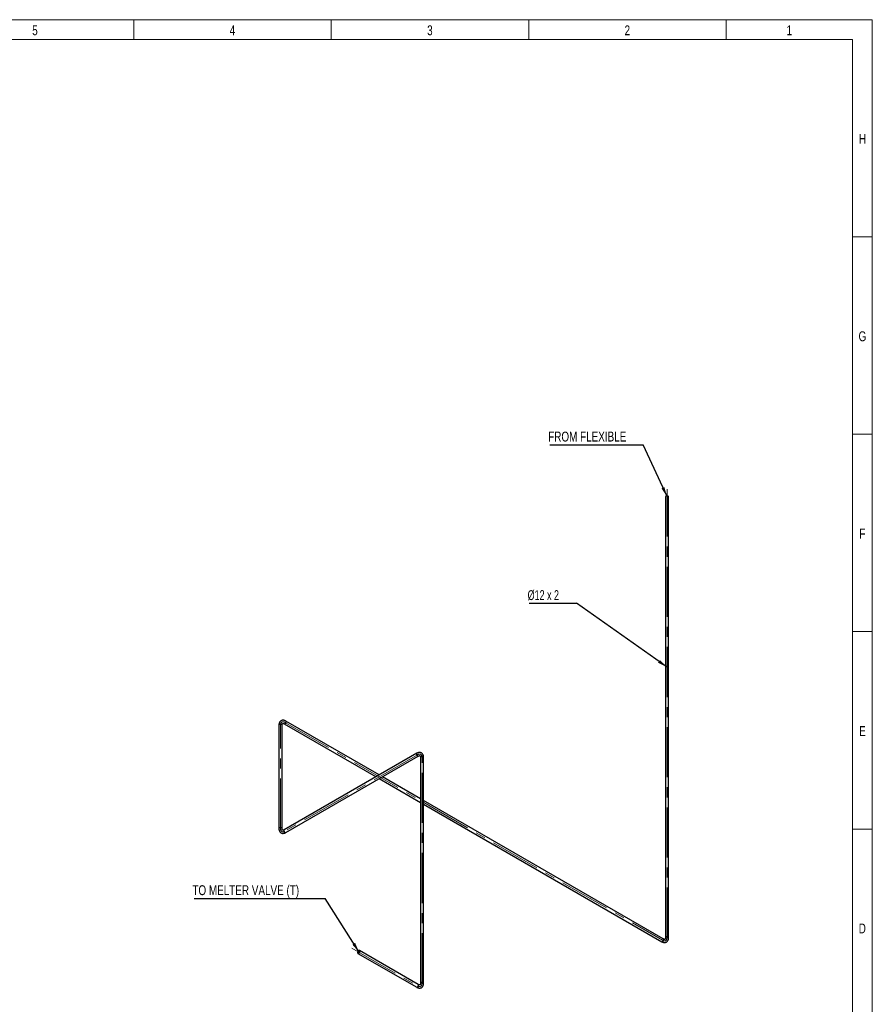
# Model space of a CAD drawing. Header units: millimetres. Extents: x 15 to 592, y 5 to 415.
# Tile 12 of 12: x 373 to 589, y 166 to 415. Entities that reach past the tile are written whole.
import ezdxf

# ---------------------------------------------------------------- set-up
doc = ezdxf.new("R2010")
doc.units = ezdxf.units.MM
doc.linetypes.add('CENTERX2', pattern=[20.32, 12.7, -2.54, 2.54, -2.54])
doc.layers.add('COTAS', color=166, linetype='Continuous')
doc.styles.add('SLDTEXTSTYLE0', font='TXT', dxfattribs={"width": 0.75})
doc.styles.add('SLDTEXTSTYLE4', font='TXT', dxfattribs={"width": 0.678571})
doc.dimstyles.new('SLDDIMSTYLE1', dxfattribs={"dimtxt": 0.18, "dimasz": 2.5, "dimexe": 0, "dimexo": 0.0625, "dimgap": 0, "dimtad": 0, "dimtih": 1, "dimtoh": 1, "dimdec": 0, "dimrnd": 1e-09, "dimzin": 0, "dimdsep": 46, "dimtxsty": 'Standard', "dimsah": 1, "dimcen": 0.09, "dimadec": 0, "dimazin": 0, "dimtfac": 2.5, "dimtdec": 0, "dimtofl": 0, "dimtmove": 0, "dimatfit": 3, "dimfxl": 0, "dimfrac": 2, "dimtolj": 1, "dimtzin": 0, "dimarcsym": 0})

# ---------------------------------------------------------------- blocks, each defined once
blk = doc.blocks.new('SW_NOTE_0')
at = {"layer": 'COTAS', "color": 0}
blk.add_line((-33.18, 0), (0, 0), dxfattribs=at)
at = {"layer": 'COTAS', "color": 0, "insert": (-33.62, 3.33), "char_height": 2.5, "attachment_point": 1, "style": 'SLDTEXTSTYLE0'}
blk.add_mtext('TO MELTER VALVE (T)', dxfattribs=at)
blk = doc.blocks.new('SW_NOTE_0_1')
at = {"layer": 'COTAS', "color": 0}
blk.add_line((-23.6, 0), (0, 0), dxfattribs=at)
at = {"layer": 'COTAS', "color": 0, "insert": (-24.05, 3.31), "char_height": 2.5, "attachment_point": 1, "style": 'SLDTEXTSTYLE0'}
blk.add_mtext('FROM FLEXIBLE', dxfattribs=at)
blk = doc.blocks.new('SW_NOTE_0_2')
at = {"layer": 'COTAS', "color": 0}
blk.add_line((-12, 0), (0, 0), dxfattribs=at)
at = {"layer": 'COTAS', "color": 0, "insert": (-12.41, 3.25), "char_height": 2.5, "attachment_point": 1, "style": 'SLDTEXTSTYLE4'}
blk.add_mtext('Ø12 x 2', dxfattribs=at)

msp = doc.modelspace()

# ---------------------------------------------------------------- linework, layer by layer
at = {"color": 7, "linetype": 'Continuous', "lineweight": 18}
for p, q in [((15, 415), (589, 415)), ((402, 410), (402, 415)), ((452, 410), (452, 415)), ((502, 410), (502, 415)), ((552, 410), (552, 415)), ((589, 415), (589, 5)), ((20, 410), (584, 410)), ((584, 410), (584, 10)), ((584, 360), (589, 360)), ((584, 310), (589, 310)), ((584, 260), (589, 260)), ((584.001, 210), (583.999, 210)), ((584, 210), (589, 210))]:
    msp.add_line(p, q, dxfattribs=at)
at = {"color": 7, "linetype": 'Continuous', "lineweight": 25}
for p, q in [((536.61667, 294.10471), (536.61667, 182.45636)), ((537.41667, 182.45636), (537.41667, 294.10471)), ((464.14159, 223.68165), (440.48445, 237.33863)), ((438.75309, 236.33887), (438.75309, 210.1007)), ((439.55309, 210.1007), (439.55309, 236.33887)), ((440.08448, 236.64579), (463.34153, 223.21978)), ((473.64848, 229.16986), (440.08448, 209.79378)), ((440.48445, 209.10094), (474.04845, 228.47702)), ((474.57983, 228.1701), (474.57983, 170.90337)), ((475.37983, 170.90337), (475.37983, 228.1701)), ((464.14159, 222.75792), (474.57983, 216.73205)), ((474.57983, 217.65578), (464.94166, 223.21978)), ((536.08528, 182.14944), (475.37983, 217.19395)), ((475.37983, 216.27022), (535.68532, 181.4566)), ((458.7521, 178.50311), (473.64848, 169.90362)), ((474.04845, 170.59646), (459.15206, 179.19595))]:
    msp.add_line(p, q, dxfattribs=at)
at = {"color": 7, "linetype": 'Continuous', "lineweight": 25, "flags": 128}
for points in [[(537.29951, 294.26799), (537.22029, 294.30347), (537.12827, 294.32646), (537.02923, 294.33551), (536.92941, 294.33006), (536.83507, 294.31046), (536.75215, 294.27792), (536.68584, 294.2345), (536.64032, 294.18293), (536.61845, 294.12644), (536.61667, 294.10471)], [(440.08459, 236.64573), (440.10417, 236.63647), (440.16403, 236.62716), (440.23146, 236.64078), (440.30222, 236.67649), (440.37187, 236.73204), (440.43602, 236.80393), (440.49065, 236.88765), (440.53232, 236.97795), (440.55842, 237.06914), (440.5673, 237.15549)], [(439.43593, 236.50215), (439.35671, 236.53763), (439.26469, 236.56062), (439.16566, 236.56967), (439.06583, 236.56423), (438.9715, 236.54462), (438.88857, 236.51209), (438.82226, 236.46867), (438.77674, 236.41709), (438.75487, 236.3606), (438.75309, 236.33887)], [(473.64844, 229.16984), (473.60965, 229.13632), (473.57946, 229.07966), (473.56618, 229.00691), (473.57063, 228.92263), (473.59254, 228.83212), (473.63053, 228.74106), (473.68221, 228.65518), (473.74434, 228.57987), (473.81301, 228.51987), (473.88391, 228.47894), (473.95259, 228.45965), (474.01471, 228.46323), (474.0477, 228.47659)], [(475.26268, 228.33338), (475.18345, 228.36886), (475.09143, 228.39185), (474.9924, 228.4009), (474.89258, 228.39546), (474.79824, 228.37585), (474.71531, 228.34332), (474.649, 228.2999), (474.60348, 228.24832), (474.58161, 228.19183), (474.57983, 228.1701)], [(439.43593, 210.26398), (439.35671, 210.29945), (439.26469, 210.32244), (439.16566, 210.3315), (439.06583, 210.32605), (438.9715, 210.30644), (438.88857, 210.27391), (438.82226, 210.23049), (438.77674, 210.17891), (438.75487, 210.12243), (438.75309, 210.10059)], [(440.08448, 209.79378), (440.04565, 209.76023), (440.01546, 209.70358), (440.00218, 209.63082), (440.00663, 209.54654), (440.02854, 209.45603), (440.06653, 209.36497), (440.11821, 209.27909), (440.18034, 209.20378), (440.24901, 209.14378), (440.31991, 209.10285), (440.38858, 209.08357), (440.45071, 209.08714), (440.48445, 209.10094)], [(537.29951, 182.61964), (537.22029, 182.65512), (537.12827, 182.67811), (537.02923, 182.68716), (536.92941, 182.68172), (536.83507, 182.66211), (536.75215, 182.62957), (536.68584, 182.58616), (536.64032, 182.53458), (536.61845, 182.47809), (536.61667, 182.45726)], [(535.68532, 181.4566), (535.70501, 181.44728), (535.76487, 181.43797), (535.8323, 181.4516), (535.90306, 181.4873), (535.9727, 181.54285), (536.03685, 181.61474), (536.09148, 181.69847), (536.13316, 181.78876), (536.15926, 181.87995), (536.16814, 181.96631)], [(459.23492, 179.01282), (459.22604, 179.08891), (459.19994, 179.14997), (459.15826, 179.19215), (459.10364, 179.2128), (459.03948, 179.21062), (458.96984, 179.18576), (458.89908, 179.13977), (458.83165, 179.07554), (458.77179, 178.99712), (458.72326, 178.90942), (458.6891, 178.81795), (458.67147, 178.72848), (458.67147, 178.6466), (458.6891, 178.57748), (458.72326, 178.52546), (458.77179, 178.49379), (458.83165, 178.48448), (458.89908, 178.49811), (458.96984, 178.53382), (459.03948, 178.58936), (459.10364, 178.66125), (459.15826, 178.74498), (459.19994, 178.83527), (459.22604, 178.92646), (459.23492, 179.01282)], [(459.14064, 178.95839), (459.13227, 178.88937), (459.10788, 178.81681), (459.06965, 178.74716), (459.02097, 178.68661), (458.96617, 178.64053), (458.91012, 178.61303), (458.8578, 178.60654), (458.81386, 178.62163), (458.78219, 178.65698), (458.76563, 178.70944), (458.76563, 178.77435), (458.78219, 178.84594), (458.81386, 178.91784), (458.8578, 178.98368), (458.91012, 179.0376), (458.96617, 179.0748), (459.02097, 179.092), (459.06965, 179.08764), (459.10788, 179.06213), (459.13227, 179.01773), (459.14064, 178.95839)], [(473.64848, 169.90362), (473.66817, 169.89429), (473.72804, 169.88498), (473.79546, 169.89861), (473.86622, 169.93432), (473.93587, 169.98986), (474.00002, 170.06175), (474.05465, 170.14548), (474.09632, 170.23577), (474.12242, 170.32696), (474.13131, 170.41332)], [(475.26268, 171.06666), (475.18345, 171.10213), (475.09143, 171.12512), (474.9924, 171.13418), (474.89258, 171.12873), (474.79824, 171.10912), (474.71531, 171.07659), (474.649, 171.03317), (474.60348, 170.98159), (474.58161, 170.92511), (474.57984, 170.90427)]]:
    msp.add_lwpolyline(points, dxfattribs=at)
at = {"color": 7, "linetype": 'Continuous', "lineweight": 25}
for centre, radius, start, end in [((537.22462, 294.09058), 0.19257, 4.2065779, 67.1135631), ((440.37619, 237.17933), 0.1926, 352.8895414, 55.8135106), ((439.36104, 236.32475), 0.19257, 4.2065779, 67.1135631), ((475.18779, 228.15598), 0.19257, 4.2065779, 67.1135631), ((439.36102, 210.08654), 0.1926, 4.2486697, 67.1093123), ((535.97701, 181.99014), 0.19261, 352.891251, 55.7965686), ((537.2246, 182.44221), 0.1926, 4.2456677, 67.1096156), ((473.94017, 170.43715), 0.19261, 352.891251, 55.7965686), ((475.18776, 170.88922), 0.1926, 4.2456677, 67.1096156)]:
    msp.add_arc(centre, radius, start, end, dxfattribs=at)
for points, knots in [([(440.48445, 237.33863), (440.45549, 237.35474), (440.37311, 237.40057), (440.23461, 237.46138), (440.06975, 237.51337), (439.90566, 237.54295), (439.74555, 237.54968), (439.59236, 237.53379), (439.44857, 237.49645), (439.31599, 237.43929), (439.19586, 237.36406), (439.08906, 237.27243), (438.99611, 237.16582), (438.91734, 237.04522), (438.85304, 236.91118), (438.80366, 236.76418), (438.77015, 236.60487), (438.75497, 236.46157), (438.75358, 236.37093), (438.75309, 236.33887)], [0, 0, 0, 0, 0.036584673, 0.104079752, 0.171475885, 0.23788361, 0.302611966, 0.36525416, 0.425837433, 0.484754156, 0.542604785, 0.600021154, 0.657539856, 0.715832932, 0.77546463, 0.836805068, 0.899936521, 0.964614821, 1, 1, 1, 1]), ([(439.55309, 236.33887), (439.55339, 236.35778), (439.55427, 236.41252), (439.56357, 236.49268), (439.58222, 236.57211), (439.60638, 236.63375), (439.63283, 236.6783), (439.65944, 236.70823), (439.68597, 236.72738), (439.71677, 236.7402), (439.76108, 236.7473), (439.81706, 236.7458), (439.88748, 236.73252), (439.96976, 236.7044), (440.03728, 236.6725), (440.0758, 236.6507), (440.08448, 236.64579)], [0, 0, 0, 0, 0.0386875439, 0.1119941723, 0.184972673, 0.2582500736, 0.3331980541, 0.4127391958, 0.5033339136, 0.6052564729, 0.6844737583, 0.7577205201, 0.8355551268, 0.9101636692, 0.9797586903, 1, 1, 1, 1]), ([(475.37983, 228.1701), (475.37931, 228.20324), (475.37782, 228.2975), (475.36124, 228.44785), (475.32385, 228.61663), (475.26742, 228.77355), (475.19321, 228.91559), (475.10287, 229.04032), (474.99864, 229.1462), (474.88286, 229.23245), (474.75764, 229.29889), (474.6249, 229.34559), (474.48611, 229.37279), (474.34228, 229.38073), (474.19406, 229.3694), (474.04206, 229.33868), (473.88736, 229.28806), (473.75567, 229.22957), (473.67648, 229.18546), (473.64848, 229.16986)], [0, 0, 0, 0, 0.036584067, 0.10407935, 0.171476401, 0.237886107, 0.30261731, 0.365262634, 0.425848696, 0.484767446, 0.542619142, 0.600035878, 0.657553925, 0.715845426, 0.775474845, 0.836812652, 0.899941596, 0.964617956, 1, 1, 1, 1]), ([(474.04845, 228.47702), (474.06497, 228.48621), (474.11281, 228.51282), (474.18687, 228.54483), (474.26496, 228.56838), (474.3304, 228.57827), (474.38219, 228.57763), (474.42139, 228.56954), (474.45123, 228.55614), (474.47773, 228.53587), (474.50604, 228.50105), (474.53273, 228.4518), (474.55644, 228.38417), (474.57322, 228.29884), (474.57937, 228.22439), (474.57975, 228.1801), (474.57983, 228.1701)], [0, 0, 0, 0, 0.038687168, 0.111992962, 0.184971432, 0.258249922, 0.333201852, 0.412752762, 0.503371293, 0.605222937, 0.684434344, 0.757677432, 0.835507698, 0.910114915, 0.979710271, 1, 1, 1, 1]), ([(438.75309, 210.1007), (438.75362, 210.06756), (438.75511, 209.9733), (438.77169, 209.82295), (438.80908, 209.65416), (438.8655, 209.49725), (438.93971, 209.35521), (439.03006, 209.23047), (439.13428, 209.1246), (439.25007, 209.03834), (439.37528, 208.97191), (439.50803, 208.92521), (439.64682, 208.89801), (439.79065, 208.89007), (439.93887, 208.90139), (440.09086, 208.93212), (440.24557, 208.98274), (440.37726, 209.04123), (440.45644, 209.08534), (440.48445, 209.10094)], [0, 0, 0, 0, 0.036584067, 0.10407935, 0.171476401, 0.237886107, 0.30261731, 0.365262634, 0.425848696, 0.484767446, 0.542619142, 0.600035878, 0.657553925, 0.715845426, 0.775474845, 0.836812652, 0.899941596, 0.964617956, 1, 1, 1, 1]), ([(440.08448, 209.79378), (440.06795, 209.78459), (440.02012, 209.75798), (439.94606, 209.72597), (439.86797, 209.70242), (439.80252, 209.69253), (439.75074, 209.69317), (439.71153, 209.70126), (439.6817, 209.71466), (439.6552, 209.73493), (439.62689, 209.76975), (439.60019, 209.819), (439.57648, 209.88663), (439.5597, 209.97196), (439.55356, 210.04641), (439.55318, 210.0907), (439.55309, 210.1007)], [0, 0, 0, 0, 0.038687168, 0.111992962, 0.184971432, 0.258249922, 0.333201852, 0.412752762, 0.503371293, 0.605222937, 0.684434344, 0.757677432, 0.835507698, 0.910114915, 0.979710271, 1, 1, 1, 1]), ([(535.68532, 181.4566), (535.71427, 181.44049), (535.79665, 181.39466), (535.93515, 181.33385), (536.10001, 181.28186), (536.26411, 181.25229), (536.42421, 181.24555), (536.5774, 181.26144), (536.72119, 181.29878), (536.85377, 181.35595), (536.9739, 181.43118), (537.0807, 181.5228), (537.17365, 181.62941), (537.25243, 181.75001), (537.31672, 181.88405), (537.3661, 182.03106), (537.39961, 182.19036), (537.41479, 182.33367), (537.41618, 182.42431), (537.41667, 182.45636)], [0, 0, 0, 0, 0.036584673, 0.104079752, 0.171475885, 0.23788361, 0.302611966, 0.36525416, 0.425837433, 0.484754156, 0.542604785, 0.600021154, 0.657539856, 0.715832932, 0.77546463, 0.836805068, 0.899936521, 0.964614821, 1, 1, 1, 1]), ([(536.61667, 182.45636), (536.61637, 182.43745), (536.61549, 182.38272), (536.60619, 182.30255), (536.58754, 182.22313), (536.56339, 182.16148), (536.53693, 182.11693), (536.51032, 182.08701), (536.4838, 182.06786), (536.453, 182.05504), (536.40868, 182.04793), (536.3527, 182.04943), (536.28228, 182.06271), (536.20001, 182.09084), (536.13248, 182.12273), (536.09396, 182.14453), (536.08528, 182.14944)], [0, 0, 0, 0, 0.038687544, 0.111994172, 0.184972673, 0.258250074, 0.333198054, 0.412739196, 0.503333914, 0.605256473, 0.684473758, 0.75772052, 0.835555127, 0.910163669, 0.97975869, 1, 1, 1, 1]), ([(473.64848, 169.90362), (473.67744, 169.88751), (473.75982, 169.84167), (473.89831, 169.78086), (474.06317, 169.72887), (474.22727, 169.6993), (474.38738, 169.69256), (474.54056, 169.70846), (474.68435, 169.7458), (474.81694, 169.80296), (474.93707, 169.87819), (475.04387, 169.96981), (475.13681, 170.07642), (475.21559, 170.19702), (475.27989, 170.33107), (475.32927, 170.47807), (475.36277, 170.63737), (475.37796, 170.78068), (475.37934, 170.87132), (475.37983, 170.90337)], [0, 0, 0, 0, 0.036584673, 0.104079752, 0.171475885, 0.23788361, 0.302611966, 0.36525416, 0.425837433, 0.484754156, 0.542604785, 0.600021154, 0.657539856, 0.715832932, 0.77546463, 0.836805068, 0.899936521, 0.964614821, 1, 1, 1, 1]), ([(474.57983, 170.90337), (474.57953, 170.88447), (474.57866, 170.82973), (474.56936, 170.74956), (474.55071, 170.67014), (474.52655, 170.60849), (474.5001, 170.56394), (474.47349, 170.53402), (474.44696, 170.51487), (474.41616, 170.50205), (474.37185, 170.49494), (474.31587, 170.49644), (474.24545, 170.50972), (474.16317, 170.53785), (474.09565, 170.56974), (474.05713, 170.59154), (474.04845, 170.59646)], [0, 0, 0, 0, 0.0386875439, 0.1119941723, 0.184972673, 0.2582500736, 0.3331980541, 0.4127391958, 0.5033339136, 0.6052564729, 0.6844737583, 0.7577205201, 0.8355551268, 0.9101636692, 0.9797586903, 1, 1, 1, 1])]:
    msp.add_open_spline(points, degree=3, knots=knots, dxfattribs=at)
at = {"layer": 'COTAS', "linetype": 'CENTERX2', "lineweight": 18}
for p, q in [((537.01667, 182.45636), (537.01667, 296.10471)), ((440.28446, 236.99221), (535.8853, 181.80302)), ((439.15309, 210.1007), (439.15309, 236.33887)), ((473.84846, 228.82344), (440.28446, 209.44736)), ((474.97983, 170.90337), (474.97983, 228.1701)), ((457.21998, 179.84945), (473.84846, 170.25004))]:
    msp.add_line(p, q, dxfattribs=at)
for centre, major_axis, start_param, end_param in [((440.28446, 235.68575), (0.79993, -1.38568), 2.356275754, 3.927072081), ((473.84846, 227.51698), (-0.79993, -1.38568), 2.356113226, 3.926909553), ((440.28446, 210.75382), (0.79993, 1.38568), 2.356113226, 3.926909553), ((535.8853, 183.10949), (-0.79993, 1.38568), 2.356275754, 3.927072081), ((473.84846, 171.5565), (-0.79993, 1.38568), 2.356275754, 3.927072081)]:
    msp.add_ellipse(centre, major_axis=major_axis, ratio=0.577381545, start_param=start_param, end_param=end_param, dxfattribs=at)

# ---------------------------------------------------------------- block references
at = {"layer": 'COTAS'}
for name, p in [('SW_NOTE_0_1', (530.97912, 307.33916)), ('SW_NOTE_0_2', (514.1302, 267.24592)), ('SW_NOTE_0', (450.4588, 192.42075))]:
    msp.add_blockref(name, p, dxfattribs=at)

# ---------------------------------------------------------------- texts
at = {"color": 7, "linetype": 'Continuous', "lineweight": 0, "char_height": 2.5, "attachment_point": 2, "style": 'SLDTEXTSTYLE0'}
for s, insert in [('5', (376.97483, 413.56267)), ('4', (426.97483, 413.56267)), ('3', (476.97483, 413.56267)), ('2', (526.97483, 413.56267)), ('1', (567.97483, 413.56267)), ('H', (586.49392, 386.06267)), ('G', (586.49219, 336.06267)), ('F', (586.47396, 286.06267)), ('E', (586.50434, 236.06267)), ('D', (586.47135, 186.06267))]:
    msp.add_mtext(s, dxfattribs=dict(at, insert=insert))

# ---------------------------------------------------------------- leaders
at = {"layer": 'COTAS'}
for points in [[(537.01667, 294.18465), (530.97912, 307.33916)], [(537.01667, 250.99578), (514.1302, 267.24592)], [(459.03609, 178.80104), (450.4588, 192.42075)]]:
    msp.add_leader(points, dimstyle='SLDDIMSTYLE1', dxfattribs=at)

doc.saveas('drawing.dxf')
